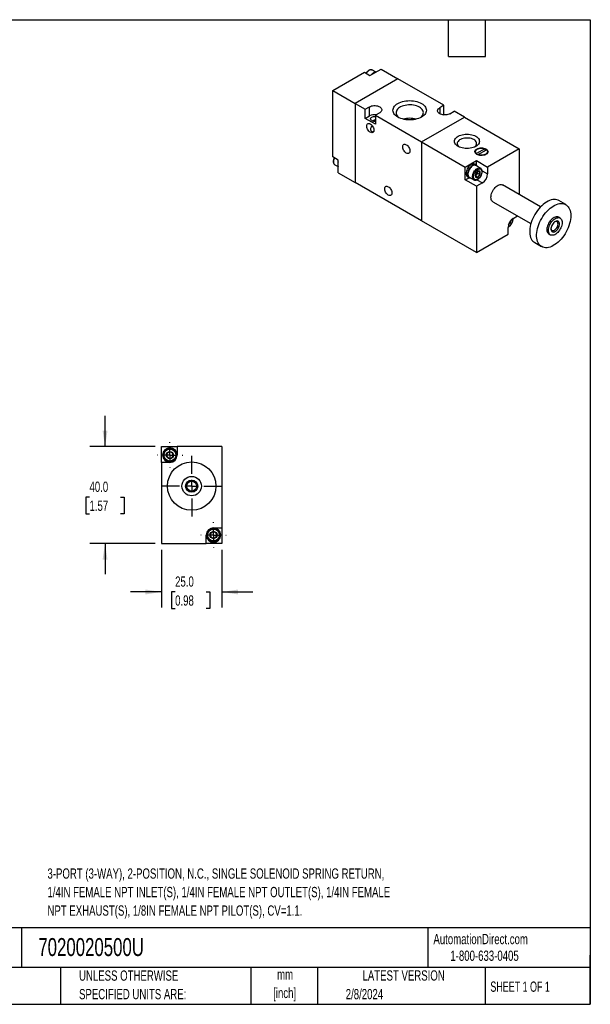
# Model space of a CAD drawing. Header units: millimetres. Extents: x 13 to 546, y 13 to 419.
# Tile 2 of 2: x 311 to 546, y 13 to 419. Entities that reach past the tile are written whole.
import ezdxf

# ---------------------------------------------------------------- set-up
doc = ezdxf.new("R2010")
doc.units = ezdxf.units.MM
doc.header["$LTSCALE"] = 2
doc.linetypes.add('CENTERX2', pattern=[20.32, 12.7, -2.54, 2.54, -2.54])
doc.layers.add('CENTER', color=40, linetype='CENTERX2')
doc.layers.add('DIMENSIONS', color=140, linetype='Continuous', lineweight=25)
doc.layers.add('TEXT', color=140, linetype='Continuous', lineweight=25)
doc.styles.add('SLDTEXTSTYLE0', font='TXT', dxfattribs={"width": 0.7})
doc.styles.add('SLDTEXTSTYLE1', font='TXT', dxfattribs={"width": 0.65})
doc.dimstyles.new('SLDDIMSTYLE4', dxfattribs={"dimtxt": 4.316016, "dimasz": 6.604, "dimexe": 0, "dimexo": 0.0625, "dimgap": 1.079004, "dimtad": 0, "dimtih": 1, "dimtoh": 1, "dimrnd": 1e-09, "dimzin": 4, "dimdsep": 46, "dimtxsty": 'SLDTEXTSTYLE0', "dimsah": 1, "dimcen": 0.09, "dimadec": 0, "dimazin": 1, "dimtfac": 1, "dimtmove": 0, "dimatfit": 0, "dimfxl": 0, "dimfrac": 2, "dimtolj": 1, "dimtzin": 12, "dimarcsym": 0})

# ---------------------------------------------------------------- blocks, each defined once
blk = doc.blocks.new('_D_9')
at = {"layer": 'DIMENSIONS'}
for p, q in [((345.95, 242.89), (345.95, 255.59)), ((366.64, 242.89), (339.6, 242.89)), ((339.53, 222), (338.08, 222)), ((338.08, 222), (338.08, 215.14)), ((352.36, 222), (353.81, 222)), ((353.81, 222), (353.81, 215.14)), ((338.08, 215.14), (339.53, 215.14)), ((353.81, 215.14), (352.36, 215.14)), ((366.64, 202.89), (339.6, 202.89)), ((345.95, 202.89), (345.95, 190.19))]:
    blk.add_line(p, q, dxfattribs=at)
for points in [[(345.95, 242.89), (346.96, 249.49), (344.93, 249.49)], [(345.95, 202.89), (344.93, 196.29), (346.96, 196.29)]]:
    blk.add_solid(points, dxfattribs=at)
at = {"layer": 'DIMENSIONS', "char_height": 4.233, "attachment_point": 1, "style": 'SLDTEXTSTYLE0'}
for s, insert in [('40.0', (339.53, 228.43)), ('1.57', (339.53, 220.6))]:
    blk.add_mtext(s, dxfattribs=dict(at, insert=insert))
blk = doc.blocks.new('_D_10')
at = {"layer": 'DIMENSIONS'}
for p, q in [((369.18, 200.35), (369.18, 176.54)), ((394.18, 200.35), (394.18, 176.54)), ((369.18, 182.89), (356.48, 182.89)), ((374.85, 182.89), (373.4, 182.89)), ((373.4, 182.89), (373.4, 176.03)), ((387.67, 182.89), (389.12, 182.89)), ((389.12, 182.89), (389.12, 176.03)), ((394.18, 182.89), (406.88, 182.89)), ((373.4, 176.03), (374.85, 176.03)), ((389.12, 176.03), (387.67, 176.03))]:
    blk.add_line(p, q, dxfattribs=at)
for points in [[(369.18, 182.89), (362.58, 183.91), (362.58, 181.87)], [(394.18, 182.89), (400.78, 181.87), (400.78, 183.91)]]:
    blk.add_solid(points, dxfattribs=at)
at = {"layer": 'DIMENSIONS', "char_height": 4.233, "attachment_point": 1, "style": 'SLDTEXTSTYLE0'}
for s, insert in [('25.0', (374.85, 189.31)), ('0.98', (374.85, 181.49))]:
    blk.add_mtext(s, dxfattribs=dict(at, insert=insert))
blk = doc.blocks.new('SW_CENTERMARKSYMBOL_3')
at = {"layer": 'CENTER', "color": 0}
for p, q in [((0, 5.08), (0, 12.54)), ((-5.08, 0), (-12.54, 0)), ((0, 0), (-2.54, 0)), ((0, 0), (0, 2.54)), ((0, 0), (0, -2.54)), ((0, 0), (2.54, 0)), ((5.08, 0), (12.54, 0)), ((0, -5.08), (0, -12.54))]:
    blk.add_line(p, q, dxfattribs=at)
blk = doc.blocks.new('SW_CENTERMARKSYMBOL_4')
at = {"layer": 'CENTER', "color": 0}
for p, q in [((0, 5.08), (0, 5.29)), ((-5.08, 0), (-5.29, 0)), ((0, 0), (-2.54, 0)), ((0, 0), (0, 2.54)), ((0, 0), (0, -2.54)), ((0, 0), (2.54, 0)), ((5.08, 0), (5.29, 0)), ((0, -5.08), (0, -5.29))]:
    blk.add_line(p, q, dxfattribs=at)
blk = doc.blocks.new('SW_CENTERMARKSYMBOL_5')
at = {"layer": 'CENTER', "color": 0}
for p, q in [((0, 5.08), (0, 5.29)), ((-5.08, 0), (-5.29, 0)), ((0, 0), (-2.54, 0)), ((0, 0), (0, 2.54)), ((0, 0), (0, -2.54)), ((0, 0), (2.54, 0)), ((5.08, 0), (5.29, 0)), ((0, -5.08), (0, -5.29))]:
    blk.add_line(p, q, dxfattribs=at)

msp = doc.modelspace()

# ---------------------------------------------------------------- linework, layer by layer
for p, q in [((455.198, 396.081), (459.794, 398.734)), ((459.794, 398.734), (466.724, 394.733)), ((439.854, 389.835), (452.935, 397.387)), ((466.724, 394.733), (449.046, 384.528)), ((452.935, 397.387), (455.198, 396.081)), ((457.529, 397.502), (456.219, 398.258)), ((485.745, 383.753), (466.724, 394.733)), ((439.854, 362.481), (439.854, 389.835)), ((439.854, 389.835), (449.046, 384.528)), ((449.046, 384.528), (449.046, 351.867)), ((449.046, 384.528), (453.218, 382.12)), ((453.218, 382.12), (454.986, 383.14)), ((453.218, 378.364), (453.218, 382.12)), ((454.986, 379.384), (454.986, 383.14)), ((485.745, 383.753), (483.977, 382.732)), ((483.977, 382.732), (483.977, 380.283)), ((485.745, 379.997), (485.745, 383.753)), ((453.218, 378.364), (454.986, 379.384)), ((457.461, 375.915), (453.218, 378.364)), ((459.228, 380.691), (457.461, 379.671)), ((457.461, 379.671), (457.461, 375.915)), ((457.461, 379.671), (476.482, 368.69)), ((476.482, 368.69), (494.159, 378.895)), ((485.436, 379.819), (485.745, 379.997)), ((486.127, 379.776), (485.745, 379.997)), ((488.22, 380.283), (489.988, 381.304)), ((494.159, 378.895), (489.988, 381.304)), ((494.159, 378.895), (516.787, 365.833)), ((476.482, 368.69), (476.482, 336.028)), ((476.482, 368.69), (494.513, 358.281)), ((502.588, 365.824), (499.124, 363.824)), ((502.588, 365.824), (502.588, 365.008)), ((516.787, 365.833), (503.705, 358.281)), ((516.787, 365.833), (516.787, 346.937)), ((442.116, 361.175), (439.854, 362.481)), ((498.709, 364.62), (498.709, 364.032)), ((499.124, 363.63), (499.124, 363.824)), ((499.831, 363.416), (499.687, 363.333)), ((499.831, 363.416), (503.295, 365.416)), ((499.831, 363.416), (499.831, 363.28)), ((502.732, 365.091), (502.588, 365.144)), ((503.709, 364.032), (503.709, 364.62)), ((440.742, 359.201), (442.051, 358.445)), ((442.116, 355.867), (442.116, 361.175)), ((494.513, 358.281), (499.109, 360.934)), ((494.513, 352.973), (494.513, 358.281)), ((499.053, 359.123), (498.488, 359.45)), ((500.838, 357.805), (498.928, 358.907)), ((499.109, 360.934), (503.705, 358.281)), ((499.109, 359.089), (499.109, 360.934)), ((500.838, 357.805), (500.883, 357.777)), ((503.705, 358.281), (503.705, 355.423)), ((442.116, 355.867), (449.046, 351.867)), ((494.513, 352.973), (496.111, 353.896)), ((495.488, 354.254), (496.054, 353.927)), ((496.179, 354.143), (498.088, 353.041)), ((499.198, 355.202), (498.756, 354.653)), ((498.756, 354.653), (499.667, 354.127)), ((499.64, 355.752), (499.198, 355.202)), ((499.64, 356.341), (499.632, 356.467)), ((499.64, 356.457), (499.64, 356.341)), ((499.64, 356.341), (499.64, 355.752)), ((499.64, 355.752), (500.55, 355.226)), ((501.475, 356.711), (503.705, 355.423)), ((476.482, 336.028), (449.046, 351.867)), ((499.109, 350.32), (494.513, 352.973)), ((498.088, 353.041), (498.028, 353.079)), ((501.584, 351.749), (499.109, 350.32)), ((499.109, 350.32), (499.109, 322.966)), ((499.353, 353.037), (501.584, 351.749)), ((525.588, 341.856), (509.948, 350.885)), ((505.948, 343.956), (521.589, 334.927)), ((535.999, 342.774), (533.171, 344.406)), ((514.312, 337.05), (516.112, 338.089)), ((533.636, 337.21), (533, 337.577)), ((499.109, 322.966), (476.482, 336.028)), ((512.191, 330.518), (512.191, 333.376)), ((512.391, 334.531), (512.395, 334.529)), ((513.01, 335.783), (513.278, 335.628)), ((513.278, 335.628), (513.223, 336.07)), ((514.117, 336.914), (514.135, 336.702)), ((499.109, 322.966), (512.191, 330.518)), ((529, 330.649), (529.636, 330.281)), ((523.172, 327.085), (526, 325.453)), ((369.179, 236.39), (369.179, 242.89)), ((369.179, 242.89), (375.679, 242.89)), ((375.679, 242.89), (375.679, 239.39)), ((394.179, 242.89), (375.679, 242.89)), ((394.179, 242.89), (394.179, 209.39)), ((372.679, 236.39), (369.179, 236.39)), ((369.179, 236.39), (369.179, 202.89)), ((390.679, 209.39), (394.179, 209.39)), ((394.179, 209.39), (394.179, 202.89)), ((387.679, 202.89), (387.679, 206.39)), ((369.179, 202.89), (387.679, 202.89)), ((394.179, 202.89), (387.679, 202.89))]:
    msp.add_line(p, q)
at = {"flags": 128}
for points in [[(456.219, 398.258), (456.057, 398.331), (455.766, 398.385), (455.445, 398.358), (455.105, 398.252), (454.757, 398.069), (454.412, 397.815), (454.08, 397.5), (453.773, 397.132), (453.658, 396.97)], [(454.986, 383.14), (455.386, 383.335), (455.839, 383.485), (456.331, 383.589), (456.846, 383.641), (457.369, 383.641), (457.884, 383.589), (458.375, 383.485), (458.828, 383.335), (459.228, 383.14), (459.565, 382.909), (459.826, 382.648), (460.005, 382.364), (460.096, 382.067), (460.096, 381.765), (460.005, 381.468), (459.826, 381.184), (459.565, 380.923), (459.228, 380.691)], [(466.724, 378.895), (466.208, 379.228), (465.76, 379.593), (465.386, 379.983), (465.09, 380.396), (464.876, 380.825), (464.746, 381.266), (464.703, 381.712), (464.746, 382.158), (464.876, 382.598), (465.09, 383.027), (465.386, 383.44), (465.76, 383.831), (466.208, 384.195), (466.724, 384.528), (467.301, 384.826), (467.932, 385.085), (468.609, 385.301), (469.324, 385.472), (470.067, 385.595), (470.83, 385.67), (471.603, 385.695), (472.375, 385.67), (473.138, 385.595), (473.882, 385.472), (474.597, 385.301), (475.274, 385.085), (475.905, 384.826), (476.482, 384.528), (476.997, 384.195), (477.445, 383.831), (477.819, 383.44), (478.116, 383.027), (478.33, 382.598), (478.459, 382.158), (478.503, 381.712), (478.459, 381.266), (478.33, 380.825), (478.116, 380.396), (477.819, 379.983), (477.445, 379.593), (476.997, 379.228), (476.482, 378.895), (475.905, 378.598), (475.274, 378.339), (474.597, 378.123), (473.882, 377.952), (473.138, 377.828), (472.375, 377.754), (471.603, 377.728), (470.83, 377.754), (470.067, 377.828), (469.324, 377.952), (468.609, 378.123), (467.932, 378.339), (467.301, 378.598), (466.724, 378.895)], [(475.992, 378.638), (476.268, 378.853), (476.629, 379.205), (476.91, 379.58), (477.108, 379.973), (477.218, 380.377), (477.241, 380.786), (477.174, 381.193), (477.019, 381.592), (476.78, 381.977), (476.458, 382.341), (476.06, 382.679), (475.591, 382.986), (475.06, 383.256), (474.474, 383.486), (473.843, 383.672), (473.176, 383.81), (472.485, 383.9), (471.78, 383.938), (471.072, 383.925), (470.372, 383.861), (469.692, 383.747), (469.042, 383.585), (468.432, 383.377), (467.873, 383.126), (467.372, 382.837), (466.937, 382.514), (466.577, 382.162), (466.296, 381.787), (466.098, 381.394), (465.987, 380.99), (465.965, 380.581), (466.032, 380.174), (466.186, 379.775), (466.426, 379.39), (466.748, 379.026), (467.146, 378.688), (467.213, 378.638)], [(488.22, 380.283), (487.819, 380.089), (487.366, 379.938), (486.875, 379.835), (486.36, 379.782), (485.837, 379.782), (485.322, 379.835), (484.831, 379.938), (484.378, 380.089), (483.977, 380.283), (483.641, 380.514), (483.38, 380.776), (483.201, 381.059), (483.11, 381.357), (483.11, 381.659), (483.201, 381.956), (483.38, 382.24), (483.641, 382.501), (483.977, 382.732)], [(455.94, 377.486), (455.703, 377.66), (455.541, 377.86), (455.463, 378.077), (455.474, 378.298), (455.574, 378.511), (455.755, 378.706), (456.01, 378.871), (456.324, 378.998), (456.68, 379.08), (457.059, 379.112), (457.441, 379.093), (457.461, 379.09)], [(455.339, 372.648), (455.031, 372.864), (454.735, 373.145), (454.466, 373.48), (454.236, 373.853), (454.053, 374.248), (453.927, 374.648), (453.863, 375.036), (453.863, 375.395), (453.927, 375.708), (454.053, 375.963), (454.236, 376.147), (454.466, 376.254), (454.735, 376.278), (455.031, 376.219), (455.339, 376.078), (455.648, 375.862), (455.943, 375.581), (456.212, 375.246), (456.443, 374.873), (456.625, 374.478), (456.752, 374.078), (456.816, 373.69), (456.816, 373.331), (456.752, 373.018), (456.625, 372.763), (456.443, 372.579), (456.212, 372.472), (455.943, 372.448), (455.648, 372.508), (455.339, 372.648)], [(491.579, 366.792), (491.134, 367.084), (490.76, 367.408), (490.462, 367.756), (490.246, 368.125), (490.114, 368.506), (490.07, 368.894), (490.114, 369.282), (490.246, 369.664), (490.462, 370.032), (490.76, 370.381), (491.134, 370.704), (491.579, 370.996), (492.085, 371.253), (492.645, 371.469), (493.249, 371.641), (493.887, 371.766), (494.548, 371.842), (495.22, 371.867), (495.892, 371.842), (496.553, 371.766), (497.191, 371.641), (497.795, 371.469), (498.355, 371.253), (498.862, 370.996), (499.306, 370.704), (499.68, 370.381), (499.978, 370.032), (500.195, 369.664), (500.326, 369.282), (500.37, 368.894), (500.326, 368.506), (500.195, 368.125), (499.978, 367.756), (499.68, 367.408), (499.306, 367.084), (498.862, 366.792), (498.355, 366.536), (497.795, 366.319), (497.191, 366.147), (496.553, 366.022), (495.892, 365.947), (495.22, 365.921), (494.548, 365.947), (493.887, 366.022), (493.249, 366.147), (492.645, 366.319), (492.085, 366.536), (491.579, 366.792)], [(498.405, 366.558), (498.609, 366.728), (498.888, 367.033), (499.086, 367.359), (499.197, 367.698), (499.219, 368.043), (499.152, 368.386), (498.997, 368.72), (498.758, 369.036), (498.44, 369.328), (498.05, 369.59), (497.596, 369.815), (497.09, 369.999), (496.542, 370.137), (495.964, 370.227), (495.37, 370.265), (494.772, 370.252), (494.184, 370.188), (493.62, 370.074), (493.091, 369.913), (492.61, 369.708), (492.187, 369.464), (491.832, 369.186), (491.552, 368.88), (491.355, 368.555), (491.243, 368.215), (491.221, 367.87), (491.288, 367.527), (491.443, 367.194), (491.682, 366.877), (492, 366.585), (492.035, 366.558)], [(470.189, 364.076), (469.88, 364.292), (469.585, 364.573), (469.316, 364.907), (469.085, 365.28), (468.903, 365.676), (468.776, 366.076), (468.712, 366.464), (468.712, 366.823), (468.776, 367.136), (468.903, 367.391), (469.085, 367.575), (469.316, 367.682), (469.585, 367.706), (469.88, 367.646), (470.189, 367.505), (470.497, 367.29), (470.793, 367.009), (471.061, 366.674), (471.292, 366.301), (471.475, 365.906), (471.601, 365.505), (471.665, 365.117), (471.665, 364.759), (471.601, 364.446), (471.475, 364.191), (471.292, 364.006), (471.061, 363.9), (470.793, 363.876), (470.497, 363.935), (470.189, 364.076)], [(499.3, 363.518), (498.99, 363.733), (498.751, 363.976), (498.591, 364.239), (498.515, 364.515), (498.526, 364.795), (498.623, 365.069), (498.804, 365.328), (499.061, 365.565), (499.388, 365.771), (499.773, 365.94), (500.204, 366.067), (500.668, 366.147), (501.149, 366.179), (501.632, 366.16), (502.101, 366.091), (502.542, 365.976), (502.94, 365.817), (503.282, 365.619), (503.558, 365.389), (503.758, 365.135), (503.876, 364.864), (503.909, 364.585), (503.854, 364.308), (503.715, 364.04), (503.495, 363.791), (503.202, 363.569), (502.845, 363.38), (502.435, 363.231), (501.986, 363.127), (501.512, 363.071), (501.028, 363.065), (500.55, 363.109), (500.093, 363.201), (499.672, 363.339), (499.3, 363.518)], [(499.124, 363.824), (498.896, 364.074), (498.756, 364.344), (498.709, 364.624), (498.758, 364.905), (498.901, 365.174), (499.132, 365.423), (499.442, 365.641), (499.819, 365.82), (500.249, 365.953), (500.716, 366.035), (501.202, 366.063), (501.688, 366.037), (502.156, 365.956), (502.588, 365.824)], [(440.576, 362.064), (440.543, 361.994), (440.364, 361.545), (440.242, 361.098), (440.18, 360.666), (440.18, 360.263), (440.242, 359.903), (440.364, 359.597), (440.543, 359.354), (440.742, 359.201)], [(498.709, 364.392), (498.623, 364.252), (498.604, 364.212)], [(503.295, 365.416), (503.523, 365.167), (503.663, 364.897), (503.709, 364.616), (503.66, 364.336), (503.518, 364.066), (503.287, 363.818), (502.977, 363.6), (502.6, 363.421), (502.169, 363.288), (501.702, 363.205), (501.216, 363.177), (500.73, 363.204), (500.263, 363.285), (499.831, 363.416)], [(503.815, 364.212), (503.758, 364.319), (503.709, 364.392)], [(498.488, 359.45), (498.351, 359.515), (498.049, 359.585), (497.713, 359.572), (497.356, 359.477), (496.988, 359.301), (496.62, 359.051), (496.262, 358.735), (495.927, 358.361), (495.624, 357.941), (495.363, 357.488), (495.151, 357.016), (494.995, 356.539), (494.899, 356.071), (494.867, 355.627), (494.899, 355.22), (494.995, 354.863), (495.151, 354.566), (495.363, 354.339), (495.488, 354.254)], [(499.528, 358.561), (499.391, 358.81), (499.179, 359.038), (498.917, 359.189), (498.614, 359.259), (498.279, 359.246), (497.922, 359.15), (497.554, 358.975), (497.185, 358.725), (496.828, 358.408), (496.493, 358.034), (496.19, 357.614), (495.929, 357.162), (495.716, 356.689), (495.56, 356.212), (495.464, 355.744), (495.432, 355.301), (495.464, 354.894), (495.56, 354.537), (495.716, 354.24), (495.929, 354.012), (496.19, 353.861), (496.493, 353.791), (496.778, 353.797)], [(498.928, 358.907), (498.766, 358.981), (498.475, 359.034), (498.154, 359.008), (497.815, 358.901), (497.466, 358.718), (497.121, 358.465), (496.789, 358.149), (496.482, 357.781), (496.21, 357.372), (495.98, 356.937), (495.802, 356.488), (495.679, 356.04), (495.617, 355.608), (495.617, 355.206), (495.679, 354.846), (495.802, 354.539), (495.98, 354.297), (496.179, 354.143)], [(498.028, 353.079), (497.89, 353.195), (497.711, 353.437), (497.588, 353.743), (497.526, 354.104), (497.526, 354.506), (497.588, 354.938), (497.711, 355.386), (497.89, 355.835), (498.119, 356.27), (498.392, 356.679), (498.699, 357.047), (499.03, 357.362), (499.376, 357.616), (499.724, 357.799), (500.064, 357.905), (500.384, 357.932), (500.675, 357.878), (500.838, 357.805)], [(499.675, 354.105), (499.932, 354.291), (500.174, 354.541), (500.383, 354.838), (500.549, 355.165), (500.659, 355.499), (500.708, 355.822), (500.692, 356.111), (500.611, 356.35), (500.472, 356.523), (500.283, 356.619), (500.056, 356.632), (499.805, 356.561), (499.545, 356.411), (499.294, 356.192), (499.067, 355.916), (498.877, 355.602), (498.738, 355.269), (498.658, 354.938), (498.642, 354.629), (498.691, 354.363), (498.801, 354.156), (498.966, 354.02), (499.176, 353.965), (499.418, 353.994), (499.675, 354.105)], [(462.764, 346.724), (462.455, 346.94), (462.16, 347.221), (461.891, 347.555), (461.66, 347.928), (461.478, 348.324), (461.352, 348.724), (461.287, 349.112), (461.287, 349.47), (461.352, 349.784), (461.478, 350.038), (461.66, 350.223), (461.891, 350.33), (462.16, 350.354), (462.455, 350.294), (462.764, 350.153), (463.073, 349.938), (463.368, 349.656), (463.637, 349.322), (463.867, 348.949), (464.05, 348.554), (464.176, 348.153), (464.241, 347.765), (464.241, 347.407), (464.176, 347.093), (464.05, 346.839), (463.867, 346.654), (463.637, 346.547), (463.368, 346.523), (463.073, 346.583), (462.764, 346.724)], [(505.948, 343.956), (505.875, 344.002), (505.611, 344.231), (505.4, 344.532), (505.245, 344.897), (505.151, 345.319), (505.12, 345.788), (505.151, 346.293), (505.245, 346.823), (505.4, 347.366), (505.611, 347.911), (505.875, 348.445), (506.185, 348.956), (506.534, 349.433), (506.915, 349.864), (507.319, 350.241), (507.737, 350.555), (508.159, 350.8), (508.577, 350.968), (508.981, 351.057), (509.362, 351.065), (509.712, 350.992), (509.948, 350.885)], [(533.171, 344.406), (532.87, 344.56), (532.354, 344.744), (531.802, 344.849), (531.218, 344.873), (530.607, 344.818), (529.975, 344.682), (529.327, 344.468), (528.668, 344.178), (528.006, 343.813), (527.344, 343.378), (526.69, 342.875), (526.049, 342.31), (525.427, 341.687), (524.829, 341.012), (524.26, 340.29), (523.726, 339.529), (523.23, 338.735), (522.778, 337.914), (522.374, 337.074), (522.02, 336.222), (521.721, 335.366), (521.478, 334.514), (521.294, 333.672), (521.17, 332.849), (521.108, 332.051), (521.108, 331.286), (521.17, 330.559), (521.294, 329.879), (521.478, 329.249), (521.721, 328.677), (522.02, 328.168), (522.374, 327.724), (522.778, 327.351), (523.172, 327.085)], [(538.071, 338.195), (538.04, 337.413), (537.947, 336.601), (537.793, 335.768), (537.579, 334.92), (537.308, 334.065), (536.981, 333.21), (536.601, 332.363), (536.172, 331.532), (535.698, 330.723), (535.183, 329.944), (534.631, 329.202), (534.046, 328.503), (533.435, 327.853), (532.803, 327.259), (532.155, 326.724), (531.497, 326.255), (530.834, 325.854), (530.173, 325.526), (529.519, 325.274), (528.878, 325.099), (528.256, 325.003), (527.657, 324.988), (527.088, 325.053), (526.554, 325.197), (526.059, 325.42), (525.607, 325.719), (525.202, 326.091), (524.849, 326.535), (524.549, 327.045), (524.306, 327.617), (524.122, 328.246), (523.999, 328.926), (523.936, 329.653), (523.936, 330.418), (523.999, 331.216), (524.122, 332.04), (524.306, 332.881), (524.549, 333.734), (524.849, 334.589), (525.202, 335.441), (525.607, 336.281), (526.059, 337.102), (526.554, 337.896), (527.088, 338.658), (527.657, 339.379), (528.256, 340.054), (528.878, 340.677), (529.519, 341.242), (530.173, 341.745), (530.834, 342.18), (531.497, 342.545), (532.155, 342.836), (532.803, 343.049), (533.435, 343.185), (534.046, 343.24), (534.631, 343.216), (535.183, 343.111), (535.698, 342.928), (536.172, 342.666), (536.601, 342.33), (536.981, 341.922), (537.308, 341.444), (537.579, 340.903), (537.793, 340.302), (537.947, 339.646), (538.04, 338.942), (538.071, 338.195)], [(533, 337.577), (532.763, 337.685), (532.414, 337.758), (532.033, 337.75), (531.629, 337.661), (531.211, 337.492), (530.788, 337.248), (530.37, 336.934), (529.966, 336.557), (529.586, 336.125), (529.236, 335.649), (528.926, 335.138), (528.663, 334.604), (528.451, 334.059), (528.297, 333.515), (528.203, 332.985), (528.171, 332.48), (528.203, 332.012), (528.297, 331.59), (528.451, 331.225), (528.663, 330.924), (528.926, 330.695), (529, 330.649)], [(534.465, 335.378), (534.433, 334.873), (534.339, 334.343), (534.184, 333.8), (533.973, 333.255), (533.71, 332.721), (533.4, 332.21), (533.05, 331.733), (532.669, 331.302), (532.266, 330.925), (531.847, 330.611), (531.425, 330.367), (531.007, 330.198), (530.603, 330.109), (530.222, 330.101), (529.873, 330.174), (529.563, 330.327), (529.299, 330.557), (529.088, 330.857), (528.933, 331.223), (528.839, 331.644), (528.808, 332.113), (528.839, 332.618), (528.933, 333.148), (529.088, 333.692), (529.299, 334.236), (529.563, 334.77), (529.873, 335.281), (530.222, 335.758), (530.603, 336.189), (531.007, 336.567), (531.425, 336.881), (531.847, 337.125), (532.266, 337.293), (532.669, 337.383), (533.05, 337.391), (533.4, 337.317), (533.71, 337.164), (533.973, 336.935), (534.184, 336.634), (534.339, 336.269), (534.433, 335.847), (534.465, 335.378)], [(533.404, 334.766), (533.372, 335.134), (533.277, 335.452), (533.123, 335.708), (532.916, 335.893), (532.662, 336), (532.37, 336.026), (532.053, 335.97), (531.72, 335.833), (531.385, 335.621), (531.058, 335.341), (530.752, 335.003), (530.478, 334.62), (530.247, 334.205), (530.065, 333.774), (529.94, 333.342), (529.876, 332.924), (529.876, 332.536), (529.94, 332.191), (530.065, 331.903), (530.247, 331.682), (530.478, 331.535), (530.752, 331.468), (531.058, 331.483), (531.385, 331.58), (531.72, 331.755), (532.053, 332.002), (532.37, 332.313), (532.662, 332.675), (532.916, 333.076), (533.123, 333.501), (533.277, 333.934), (533.372, 334.361), (533.404, 334.766)], [(529.876, 332.915), (529.9, 332.746), (529.995, 332.465), (530.147, 332.248), (530.352, 332.104), (530.599, 332.039), (530.878, 332.056), (531.177, 332.156), (531.483, 332.332), (531.782, 332.578), (532.061, 332.883), (532.308, 333.233), (532.512, 333.613), (532.665, 334.007), (532.76, 334.397), (532.792, 334.766)], [(532.792, 334.766), (532.76, 335.099), (532.665, 335.38), (532.512, 335.597), (532.308, 335.741), (532.061, 335.806), (531.782, 335.788), (531.483, 335.689), (531.475, 335.686)]]:
    msp.add_lwpolyline(points, dxfattribs=at)
for centre, radius in [((372.679, 239.39), 2.75), ((372.679, 239.39), 1.464), ((381.679, 226.59), 10), ((381.679, 226.59), 4), ((381.679, 226.59), 2.5), ((381.679, 226.59), 2.067), ((390.679, 206.39), 2.75), ((390.679, 206.39), 1.464)]:
    msp.add_circle(centre, radius)
for centre, radius, start, end in [((458.72, 393.951), 3.818, 120.99531, 139.20937), ((457.769, 395.598), 1.917, 92.71507, 121.98539), ((457.092, 375.335), 4.564, 81.46773, 117.48144), ((471.603, 369.472), 8.931, 73.151, 106.849), ((457.099, 379.719), 2.515, 242.56285, 278.25708), ((444.647, 359.375), 2.746, 157.83262, 202.80832), ((497.957, 356.16), 1.567, 298.70005, 322.33628), ((497.723, 356.43), 1.919, 320.22793, 357.36071), ((499.119, 355.621), 4.59, 302.4763, 357.5237), ((516.777, 333.177), 4.59, 122.4763, 177.5237), ((511.226, 336.382), 2.212, 301.41428, 358.5911), ((372.679, 239.39), 3, 0, 270), ((372.679, 239.39), 1.25, 120, 180), ((372.679, 239.39), 1.25, 60, 120), ((372.679, 239.39), 1.25, 0, 60), ((372.679, 239.39), 1.25, 180, 240), ((372.679, 239.39), 1.25, 240, 300), ((372.679, 239.39), 3, 270, 0), ((372.679, 239.39), 1.25, 300, 0), ((390.679, 206.39), 3, 90, 180), ((390.679, 206.39), 1.25, 120, 180), ((390.679, 206.39), 1.25, 60, 120), ((390.679, 206.39), 3, 270, 90), ((390.679, 206.39), 1.25, 0, 60), ((390.679, 206.39), 3, 180, 270), ((390.679, 206.39), 1.25, 180, 240), ((390.679, 206.39), 1.25, 240, 300), ((390.679, 206.39), 1.25, 300, 0)]:
    msp.add_arc(centre, radius, start, end)
for points, knots in [([(456.239, 398.241), (456.227, 398.25), (456.135, 398.319), (455.929, 398.384), (455.636, 398.424), (455.331, 398.394), (455.024, 398.304), (454.722, 398.161), (454.434, 397.974), (454.164, 397.752), (453.933, 397.522), (453.74, 397.293), (453.617, 397.138), (453.559, 397.046), (453.55, 397.032)], [0, 0, 0, 0, 0.016818, 0.1272888, 0.2323363, 0.3389615, 0.4456043, 0.5505637, 0.6524556, 0.7495024, 0.8459951, 0.9164848, 0.9868628, 1, 1, 1, 1]), ([(456.292, 375.086), (456.201, 375.077), (456.006, 375.059), (455.742, 374.864), (455.519, 374.489), (455.422, 373.964), (455.516, 373.453), (455.729, 373.137), (455.888, 373.031), (455.94, 372.995)], [0, 0, 0, 0, 0.1034892, 0.2231763, 0.3647288, 0.57003, 0.778944, 0.9264427, 1, 1, 1, 1]), ([(456.294, 377.331), (456.367, 377.376), (456.62, 377.532), (457.017, 377.761), (457.338, 377.82), (457.461, 377.842)], [0, 0, 0, 0, 0.1998771, 0.6941155, 1, 1, 1, 1]), ([(455.94, 372.995), (456.062, 372.942), (456.287, 372.845), (456.555, 372.879), (456.677, 372.894)], [0, 0, 0, 0, 0.5433588, 1, 1, 1, 1]), ([(440.471, 362.125), (440.453, 362.091), (440.406, 362.001), (440.331, 361.813), (440.24, 361.561), (440.16, 361.263), (440.104, 360.958), (440.079, 360.65), (440.088, 360.35), (440.135, 360.063), (440.222, 359.795), (440.353, 359.554), (440.521, 359.349), (440.665, 359.254), (440.735, 359.209)], [0, 0, 0, 0, 0.0296633, 0.0791186, 0.1605595, 0.24407, 0.3326737, 0.4240985, 0.5176261, 0.6128011, 0.7093156, 0.8072146, 0.907149, 1, 1, 1, 1]), ([(497.942, 354.3), (497.942, 355.405), (498.719, 356.749), (500.631, 357.853), (501.407, 357.405), (501.407, 356.301)], [0, 0, 0, 0, 0.5, 0.5, 1, 1, 1, 1]), ([(500.948, 354.566), (501.022, 354.703), (501.127, 354.897), (501.25, 355.192), (501.339, 355.444), (501.42, 355.742), (501.475, 356.048), (501.5, 356.355), (501.491, 356.656), (501.444, 356.943), (501.357, 357.211), (501.226, 357.451), (501.071, 357.644), (500.942, 357.729), (500.889, 357.765)], [0, 0, 0, 0, 0.1137439, 0.1598877, 0.2358755, 0.3137942, 0.3964651, 0.4817682, 0.5690333, 0.6578355, 0.7478875, 0.8392312, 0.9324742, 1, 1, 1, 1]), ([(501.407, 356.301), (501.407, 355.196), (500.631, 353.852), (498.719, 352.748), (497.942, 353.196), (497.942, 354.3)], [0, 0, 0, 0, 0.5, 0.5, 1, 1, 1, 1]), ([(498.019, 353.094), (498.047, 353.073), (498.154, 352.989), (498.377, 352.914), (498.671, 352.875), (498.976, 352.905), (499.283, 352.995), (499.585, 353.138), (499.873, 353.325), (500.143, 353.547), (500.374, 353.777), (500.568, 354.005), (500.759, 354.256), (500.877, 354.45), (500.948, 354.566)], [0, 0, 0, 0, 0.0353214, 0.1345159, 0.2288405, 0.3245819, 0.4203391, 0.5145847, 0.6060759, 0.6932165, 0.7798597, 0.8431541, 0.9063482, 1, 1, 1, 1]), ([(498.783, 355.384), (498.735, 355.22), (498.704, 355.042), (498.704, 354.639), (498.735, 354.426), (498.783, 354.206)], [0, 0, 0, 0, 0.5, 0.5, 1, 1, 1, 1]), ([(499.667, 356.484), (499.474, 356.332), (499.297, 356.168), (498.996, 355.794), (498.879, 355.592), (498.783, 355.384)], [0, 0, 0, 0, 0.5, 0.5, 1, 1, 1, 1]), ([(498.783, 354.206), (498.879, 354.221), (498.995, 354.225), (499.295, 354.199), (499.474, 354.167), (499.667, 354.127)], [0, 0, 0, 0, 0.5, 0.5, 1, 1, 1, 1]), ([(500.55, 356.405), (500.358, 356.446), (500.181, 356.476), (499.88, 356.503), (499.763, 356.499), (499.667, 356.484)], [0, 0, 0, 0, 0.5, 0.5, 1, 1, 1, 1]), ([(499.667, 354.127), (499.763, 354.334), (499.879, 354.534), (500.179, 354.908), (500.358, 355.074), (500.55, 355.226)], [0, 0, 0, 0, 0.5, 0.5, 1, 1, 1, 1]), ([(500.55, 355.226), (500.502, 355.447), (500.472, 355.66), (500.472, 356.062), (500.502, 356.24), (500.55, 356.405)], [0, 0, 0, 0, 0.5, 0.5, 1, 1, 1, 1]), ([(512.208, 333.499), (512.243, 333.515), (512.377, 333.576), (512.601, 333.729), (512.871, 333.948), (513.102, 334.179), (513.296, 334.407), (513.487, 334.658), (513.605, 334.852), (513.676, 334.968)], [0, 0, 0, 0, 0.0644794, 0.2408065, 0.4087491, 0.5757329, 0.6977175, 0.8195088, 1, 1, 1, 1]), ([(514.135, 336.702), (514.129, 336.573), (514.118, 336.315), (514.02, 335.885), (513.862, 335.438), (513.636, 334.99), (513.407, 334.641), (513.203, 334.386), (512.997, 334.158), (512.73, 333.916), (512.451, 333.717), (512.283, 333.644), (512.224, 333.618)], [0, 0, 0, 0, 0.1125094, 0.2250827, 0.3469301, 0.4689081, 0.5907555, 0.6514853, 0.7128933, 0.8253705, 0.9379772, 1, 1, 1, 1]), ([(512.395, 334.529), (512.491, 334.736), (512.606, 334.936), (512.907, 335.31), (513.086, 335.476), (513.278, 335.628)], [0, 0, 0, 0, 0.5, 0.5, 1, 1, 1, 1]), ([(513.676, 334.968), (513.75, 335.105), (513.855, 335.299), (513.978, 335.594), (514.067, 335.846), (514.148, 336.144), (514.202, 336.449), (514.228, 336.733), (514.219, 336.906), (514.215, 336.982)], [0, 0, 0, 0, 0.2073806, 0.2915111, 0.4300537, 0.572117, 0.7228445, 0.8783711, 1, 1, 1, 1]), ([(370.229, 239.39), (370.229, 240.742), (371.327, 241.84), (374.032, 241.84), (375.129, 240.742), (375.129, 239.39)], [0, 0, 0, 0, 0.5, 0.5, 1, 1, 1, 1]), ([(372.679, 240.833), (372.475, 240.715), (372.268, 240.596), (371.843, 240.35), (371.634, 240.23), (371.429, 240.112)], [0, 0, 0, 0, 0.5, 0.5, 1, 1, 1, 1]), ([(371.429, 240.112), (371.429, 239.876), (371.429, 239.636), (371.429, 239.144), (371.429, 238.904), (371.429, 238.668)], [0, 0, 0, 0, 0.5, 0.5, 1, 1, 1, 1]), ([(373.929, 240.112), (373.725, 240.229), (373.518, 240.349), (373.093, 240.594), (372.884, 240.715), (372.679, 240.833)], [0, 0, 0, 0, 0.5, 0.5, 1, 1, 1, 1]), ([(373.929, 238.668), (373.929, 238.904), (373.929, 239.144), (373.929, 239.636), (373.929, 239.876), (373.929, 240.112)], [0, 0, 0, 0, 0.5, 0.5, 1, 1, 1, 1]), ([(375.129, 239.39), (375.129, 238.038), (374.032, 236.94), (371.327, 236.94), (370.229, 238.038), (370.229, 239.39)], [0, 0, 0, 0, 0.5, 0.5, 1, 1, 1, 1]), ([(371.429, 238.668), (371.633, 238.55), (371.841, 238.431), (372.266, 238.185), (372.475, 238.065), (372.679, 237.947)], [0, 0, 0, 0, 0.5, 0.5, 1, 1, 1, 1]), ([(372.679, 237.947), (372.883, 238.064), (373.091, 238.184), (373.516, 238.429), (373.725, 238.55), (373.929, 238.668)], [0, 0, 0, 0, 0.5, 0.5, 1, 1, 1, 1]), ([(388.229, 206.39), (388.229, 207.742), (389.327, 208.84), (392.032, 208.84), (393.129, 207.742), (393.129, 206.39)], [0, 0, 0, 0, 0.5, 0.5, 1, 1, 1, 1]), ([(390.679, 207.833), (390.475, 207.715), (390.268, 207.596), (389.843, 207.35), (389.634, 207.23), (389.429, 207.112)], [0, 0, 0, 0, 0.5, 0.5, 1, 1, 1, 1]), ([(391.929, 207.112), (391.725, 207.229), (391.518, 207.349), (391.093, 207.594), (390.884, 207.715), (390.679, 207.833)], [0, 0, 0, 0, 0.5, 0.5, 1, 1, 1, 1]), ([(393.129, 206.39), (393.129, 205.038), (392.032, 203.94), (389.327, 203.94), (388.229, 205.038), (388.229, 206.39)], [0, 0, 0, 0, 0.5, 0.5, 1, 1, 1, 1]), ([(389.429, 207.112), (389.429, 206.876), (389.429, 206.636), (389.429, 206.144), (389.429, 205.904), (389.429, 205.668)], [0, 0, 0, 0, 0.5, 0.5, 1, 1, 1, 1]), ([(389.429, 205.668), (389.633, 205.55), (389.841, 205.431), (390.266, 205.185), (390.475, 205.065), (390.679, 204.947)], [0, 0, 0, 0, 0.5, 0.5, 1, 1, 1, 1]), ([(390.679, 204.947), (390.883, 205.064), (391.091, 205.184), (391.516, 205.429), (391.725, 205.55), (391.929, 205.668)], [0, 0, 0, 0, 0.5, 0.5, 1, 1, 1, 1]), ([(391.929, 205.668), (391.929, 205.904), (391.929, 206.144), (391.929, 206.636), (391.929, 206.876), (391.929, 207.112)], [0, 0, 0, 0, 0.5, 0.5, 1, 1, 1, 1])]:
    msp.add_open_spline(points, degree=3, knots=knots)
at = {"layer": 'TEXT'}
for p, q in [((12.7, 419.1), (546.1, 419.1)), ((487.68, 403.86), (487.68, 419.1)), ((502.92, 403.86), (502.92, 419.1)), ((546.1, 419.1), (546.1, 12.7)), ((487.68, 403.86), (502.92, 403.86)), ((546.1, 44.252), (12.7, 44.252)), ((311.518, 44.252), (311.518, 27.94)), ((479.151, 44.252), (479.151, 27.94)), ((546.1, 12.7), (546.1, 33.02)), ((546.1, 27.94), (12.7, 27.94)), ((327.56, 27.94), (327.56, 12.7)), ((406.049, 27.94), (406.049, 12.7)), ((433.624, 27.94), (433.624, 12.7)), ((502.697, 27.94), (502.697, 12.7)), ((12.7, 12.7), (546.1, 12.7))]:
    msp.add_line(p, q, dxfattribs=at)

# ---------------------------------------------------------------- block references
at = {"layer": 'CENTER'}
for name, p in [('SW_CENTERMARKSYMBOL_5', (372.679, 239.39)), ('SW_CENTERMARKSYMBOL_3', (381.679, 226.59)), ('SW_CENTERMARKSYMBOL_4', (390.679, 206.39))]:
    msp.add_blockref(name, p, dxfattribs=at)

# ---------------------------------------------------------------- texts
at = {"layer": 'TEXT'}
for s, insert, char_height, attachment_point, style in [('3-PORT (3-WAY), 2-POSITION, N.C., SINGLE SOLENOID SPRING RETURN,', (322.193, 68.797), 4.23333, 1, 'SLDTEXTSTYLE0'), ('1/4IN FEMALE NPT INLET(S), 1/4IN FEMALE NPT OUTLET(S), 1/4IN FEMALE', (322.193, 61.152), 4.23333, 1, 'SLDTEXTSTYLE0'), ('NPT EXHAUST(S), 1/8IN FEMALE NPT PILOT(S), CV=1.1.', (322.193, 53.508), 4.23333, 1, 'SLDTEXTSTYLE0'), ('AutomationDirect.com', (481.39, 41.753), 4.23333, 1, 'SLDTEXTSTYLE0'), ('7020020500U', (318.415, 40.037), 7.40833, 1, 'SLDTEXTSTYLE0'), ('1-800-633-0405', (488.383, 34.874), 4.23333, 1, 'SLDTEXTSTYLE0'), ('UNLESS OTHERWISE', (335.216, 26.668), 4.23333, 1, 'SLDTEXTSTYLE0'), ('mm', (420.198, 27.149), 4.2333, 2, 'SLDTEXTSTYLE0'), ('LATEST VERSION', (469.104, 26.728), 4.23333, 2, 'SLDTEXTSTYLE0'), ('SHEET 1 OF 1', (504.883, 22.103), 4.23333, 1, 'SLDTEXTSTYLE1'), ('SPECIFIED UNITS ARE:', (335.216, 19.024), 4.23333, 1, 'SLDTEXTSTYLE0'), ('[inch]', (420.03, 19.505), 4.2333, 2, 'SLDTEXTSTYLE0'), ('2/8/2024', (445.226, 19.027), 4.2333, 1, 'SLDTEXTSTYLE0')]:
    msp.add_mtext(s, dxfattribs=dict(at, insert=insert, char_height=char_height, attachment_point=attachment_point, style=style))

# ---------------------------------------------------------------- dimensions: what is measured, and where the dimension line sits
at = {"layer": 'DIMENSIONS'}
dim = msp.add_linear_dim(base=(345.945, 242.89), p1=(369.179, 202.89), p2=(369.179, 242.89), angle=90, dimstyle='SLDDIMSTYLE4', dxfattribs=at)
dim.commit()
dim.dimension.update_dxf_attribs({"geometry": '_D_9', "text_midpoint": (345.945, 222.003), "dimtype": 160})
dim = msp.add_linear_dim(base=(394.179, 182.89), p1=(369.179, 202.89), p2=(394.179, 202.89), dimstyle='SLDDIMSTYLE4', dxfattribs=at)
dim.commit()
dim.dimension.update_dxf_attribs({"geometry": '_D_10', "text_midpoint": (381.262, 182.89), "dimtype": 160})

doc.saveas('drawing.dxf')
